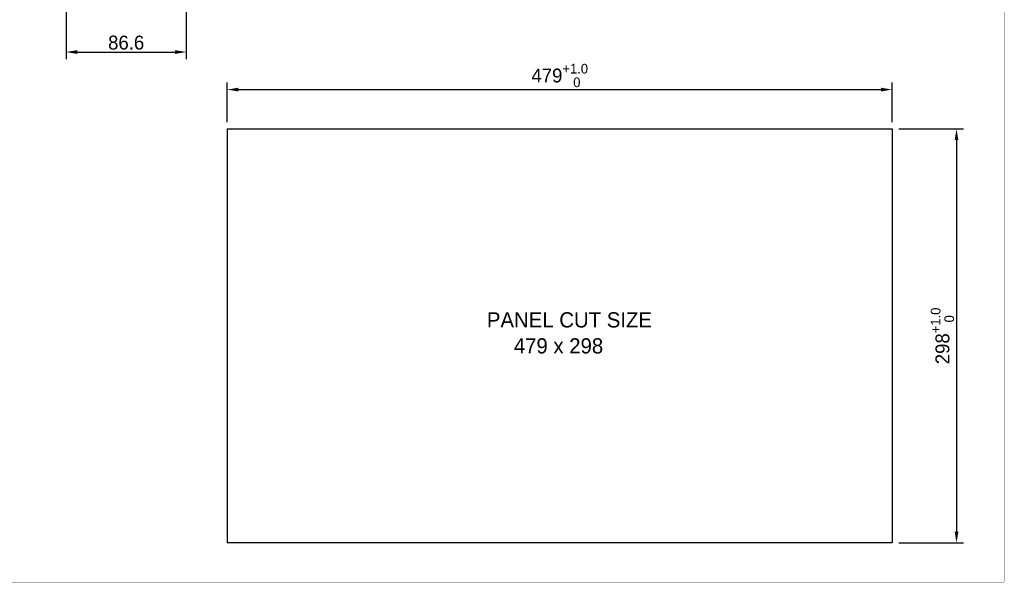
# Model space of a CAD drawing. Header units: millimetres. Extents: x 0 to 1427, y 0 to 1009.
# Tile 14 of 51: x 717 to 1427, y 0 to 405. Entities that reach past the tile are written whole.
import ezdxf

# ---------------------------------------------------------------- set-up
doc = ezdxf.new("R2010")
doc.units = ezdxf.units.MM
doc.header["$LTSCALE"] = 65.395
doc.header["$PDMODE"] = 3
doc.header["$PDSIZE"] = 0.01
doc.layers.get('0').update_dxf_attribs({"linetype": 'CONTINUOUS'})
doc.layers.get('Defpoints').update_dxf_attribs({"linetype": 'CONTINUOUS'})
doc.layers.add('00_TOPPPC12-FORMAT', color=7, linetype='CONTINUOUS')
doc.styles.get("Standard").update_dxf_attribs({"font": 'gothic.ttf'})
doc.dimstyles.new('WALL', dxfattribs={"dimtxt": 10, "dimasz": 8, "dimexe": 5, "dimexo": 5, "dimgap": 1.5, "dimtad": 1, "dimtoh": 1, "dimdsep": 46, "dimtxsty": 'STANDARD', "dimcen": 0, "dimadec": 0, "dimazin": 0, "dimtp": 0.001, "dimtm": 0.001, "dimtfac": 1, "dimtofl": 0, "dimtmove": 0, "dimatfit": 3, "dimfxl": 1, "dimtolj": 1, "dimarcsym": 0})

# ---------------------------------------------------------------- blocks, each defined once
blk = doc.blocks.new('*D24')
at = {"color": 0, "lineweight": -2}
for p, q in [((837.44, 445.33), (837.44, 376.64)), ((750.84, 410.53), (750.84, 376.64)), ((758.84, 381.64), (829.44, 381.64))]:
    blk.add_line(p, q, dxfattribs=at)
at = {"color": 0}
for points in [[(758.84, 382.97), (758.84, 380.31), (750.84, 381.64)], [(829.44, 382.97), (829.44, 380.31), (837.44, 381.64)]]:
    blk.add_solid(points, dxfattribs=at)
at = {"layer": 'Defpoints', "color": 0}
for p in [(837.44, 450.33), (750.84, 415.53), (837.44, 381.64)]:
    blk.add_point(p, dxfattribs=at)
at = {"color": 0, "insert": (794.14, 388.39), "char_height": 10, "attachment_point": 5}
blk.add_mtext('\\A1;86.6', dxfattribs=at)
blk = doc.blocks.new('*D25')
at = {"color": 0, "lineweight": -2}
for p, q in [((867.01, 331.26), (867.01, 359.63)), ((1346.01, 331.26), (1346.01, 359.63)), ((875.01, 354.63), (1338.01, 354.63))]:
    blk.add_line(p, q, dxfattribs=at)
at = {"color": 0}
for points in [[(875.01, 355.96), (875.01, 353.29), (867.01, 354.63)], [(1338.01, 355.96), (1338.01, 353.29), (1346.01, 354.63)]]:
    blk.add_solid(points, dxfattribs=at)
at = {"layer": 'Defpoints', "color": 0}
for p in [(1346.01, 354.63), (867.01, 326.26), (1346.01, 326.26)]:
    blk.add_point(p, dxfattribs=at)
at = {"color": 0, "insert": (1106.57, 364.77), "char_height": 10, "attachment_point": 5}
blk.add_mtext('\\A1;479{\\H0.7x;\\S+1.0^    0;}', dxfattribs=at)
blk = doc.blocks.new('*D26')
at = {"color": 0, "lineweight": -2}
for p, q in [((1351.01, 326.26), (1397.48, 326.26)), ((1392.48, 318.26), (1392.48, 36.26)), ((1351.01, 28.26), (1397.48, 28.26))]:
    blk.add_line(p, q, dxfattribs=at)
at = {"color": 0}
for points in [[(1391.15, 318.26), (1393.81, 318.26), (1392.48, 326.26)], [(1391.15, 36.26), (1393.81, 36.26), (1392.48, 28.26)]]:
    blk.add_solid(points, dxfattribs=at)
at = {"layer": 'Defpoints', "color": 0}
for p in [(1346.01, 326.26), (1346.01, 28.26), (1392.48, 28.26)]:
    blk.add_point(p, dxfattribs=at)
at = {"color": 0, "insert": (1382.33, 177.26), "char_height": 10, "attachment_point": 5, "rotation": 90}
blk.add_mtext('\\A1;298{\\H0.7x;\\S+1.0^    0;}', dxfattribs=at)

msp = doc.modelspace()

# ---------------------------------------------------------------- linework, layer by layer
at = {"color": 6}
for p, q in [((867.014, 326.265), (1346.014, 326.265)), ((867.014, 326.265), (867.014, 28.265)), ((1346.014, 326.265), (1346.014, 28.265)), ((1346.014, 28.265), (867.014, 28.265))]:
    msp.add_line(p, q, dxfattribs=at)
at = {"layer": '00_TOPPPC12-FORMAT', "color": 7, "linetype": 'Continuous', "const_width": 0.24}
for points in [[(1426.8, 0), (1426.8, 1009.2)], [(0, 0), (1426.8, 0)]]:
    msp.add_lwpolyline(points, dxfattribs=at)

# ---------------------------------------------------------------- texts
for s, height, p in [('PANEL CUT SIZE', 10.96886, (1054.065, 183.343)), ('479 x 298', 10.9689, (1073.457, 164.619))]:
    msp.add_text(s, height=height).set_placement(p)

# ---------------------------------------------------------------- dimensions: what is measured, and where the dimension line sits
dim = msp.add_linear_dim(base=(837.443, 381.642), p1=(750.843, 415.529), p2=(837.443, 450.329), dimstyle='WALL')
dim.commit()
dim.dimension.update_dxf_attribs({"geometry": '*D24', "text_midpoint": (794.143, 381.642), "dimtype": 160})
at = {"color": 6}
dim = msp.add_linear_dim(base=(1346.014, 354.626), p1=(867.014, 326.265), p2=(1346.014, 326.265), text='<>{\\H0.7x;\\S+1.0^    0;}', dimstyle='WALL', dxfattribs=at)
dim.commit()
dim.dimension.update_dxf_attribs({"geometry": '*D25', "text_midpoint": (1106.572, 354.626), "dimtype": 160})
dim = msp.add_linear_dim(base=(1392.479, 28.265), p1=(1346.014, 326.265), p2=(1346.014, 28.265), angle=90, text='<>{\\H0.7x;\\S+1.0^    0;}', dimstyle='WALL', dxfattribs=at)
dim.commit()
dim.dimension.update_dxf_attribs({"geometry": '*D26', "text_midpoint": (1392.479, 177.265), "dimtype": 160})

doc.saveas('drawing.dxf')
